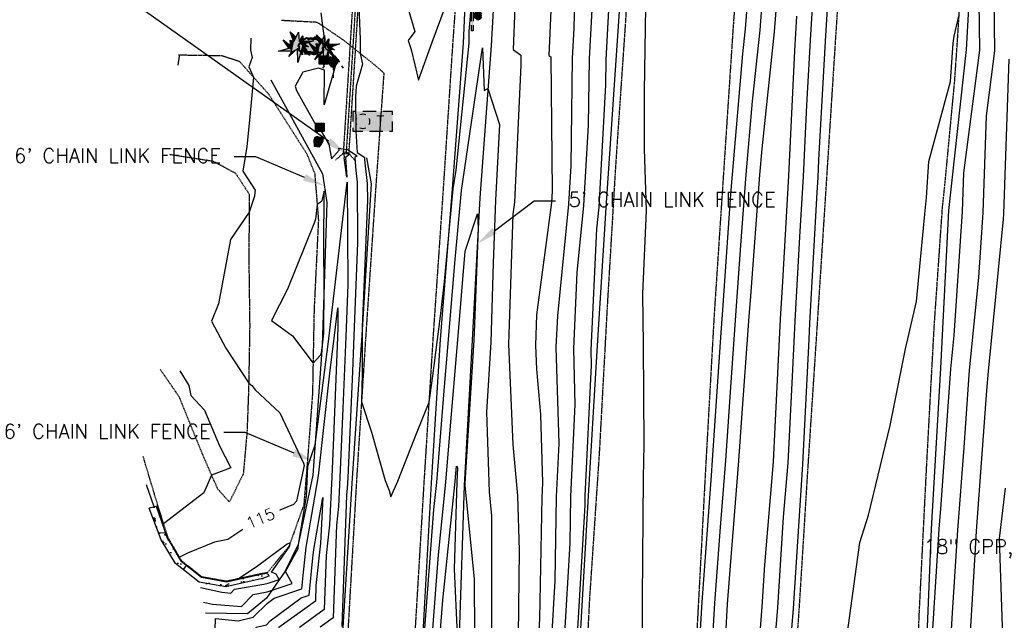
# Model space of a CAD drawing. Header units: feet. Extents: x 351431 to 355879, y 310968 to 329728.
# Tile 39 of 254: x 353224 to 353566, y 315537 to 315746. Entities that reach past the tile are written whole.
import ezdxf

# ---------------------------------------------------------------- set-up
doc = ezdxf.new("R2010")
doc.units = ezdxf.units.FT
doc.header["$MEASUREMENT"] = 0
doc.linetypes.add('D10', pattern=[0.15, 0.1, -0.05])
doc.linetypes.add('D25', pattern=[0.375, 0.25, -0.125])
for name, color, linetype in [('EHYSC', 161, 'Continuous'), ('ELIF', 153, 'LINKFENCE'), ('ELTCH-EG2', 253, 'Continuous'), ('ELTCN-EG2', 251, 'Continuous'), ('ELUDC', 153, 'D10'), ('ELYSC', 2, 'Continuous'), ('ELYSP', 1, 'D25'), ('ELYSS', 2, 'Continuous'), ('ESFS', 153, 'Continuous'), ('ESIO', 4, 'Continuous'), ('ESIP', 41, 'Continuous'), ('ESMask', 155, 'Continuous'), ('ESUD-CMP', 13, 'D10'), ('ESUT', 2, 'Continuous'), ('ESUW', 5, 'Continuous'), ('ETIF', 4, 'Continuous'), ('ETTC', 252, 'Continuous'), ('ETUD', 4, 'Continuous')]:
    doc.layers.add(name, color=color, linetype=linetype)
doc.styles.add('ANNO-TOPO', font='simplex.shx')
doc.styles.add('L80', font='simplex', dxfattribs={"height": 4})
doc.styles.add('ROMANSM', font='romansm.shx')
doc.linetypes.add('LINKFENCE', pattern='A,0.25,-0.08,0.25,-0.08,["X",ROMANSM,S=0.08,R=0,X=-0.004,Y=-0.04],-0.12', length=0.78)

# ---------------------------------------------------------------- blocks, each defined once
blk = doc.blocks.new('ESUFHYDRANT')
at = {"layer": 'ESMask'}
h = blk.add_hatch(color=256, dxfattribs=at)
edge = h.paths.add_edge_path()
edge.add_arc((0, 0), 0.0366, 0, 360)
for p, q in [((-0.0338, 0.0139), (-0.0451, -0.0039)), ((0.0338, 0.0139), (0.0451, -0.0039)), ((-0.0607, -0.0286), (-0.072, -0.0464)), ((0.0011, -0.0366), (0.0011, -0.0603)), ((0.0607, -0.0286), (0.072, -0.0464)), ((0.0011, -0.0895), (0.0011, -0.1132))]:
    blk.add_line(p, q)
for start, end in [(113.50274, 198.71626), (341.52342, 67.39151), (244.79631, 295.44337)]:
    blk.add_arc((0, 0), 0.0366, start, end)
blk = doc.blocks.new('ESUTMHOLE')
for points in [[(-0.0459, 0.0689), (-0.0689, 0.0689), (-0.0689, 0)], [(0.0919, 0.0689), (0, 0.0689)], [(0.2067, 0.0459), (0.2067, 0.0689), (0.1378, 0.0689)], [(0.1837, -0.0689), (0.2067, -0.0689), (0.2067, 0)], [(-0.0689, -0.0459), (-0.0689, -0.0689)], [(-0.0689, -0.0689), (0, -0.0689)], [(0.0459, -0.0689), (0.1378, -0.0689)]]:
    blk.add_lwpolyline(points)
for start, end in [(155, 205), (65, 115), (335, 25), (245, 295)]:
    blk.add_arc((0, 0), 0.0492, start, end)
at = {"layer": 'ESMask'}
blk.add_solid([(-0.0689, -0.0689), (-0.0689, 0.0689), (0.2067, -0.0689), (0.2067, 0.0689)], dxfattribs=at)
at = {"style": 'L80'}
blk.add_text('T', height=0.08, dxfattribs=at).set_placement((0.0936, -0.0418))
blk = doc.blocks.new('ESIPUBSIGN')
at = {"layer": 'ESMask'}
h = blk.add_hatch(color=256, dxfattribs=at)
edge = h.paths.add_edge_path()
edge.add_arc((0, 0), 0.03, 90, 450)
for p, q in [((-0.03, 0.1047), (-0.0447, 0.1047)), ((-0.0447, 0.1047), (-0.0447, 0.066)), ((-0.03, 0.1047), (-0.03, 0.066)), ((-0.0447, 0.0381), (-0.0447, -0.0393)), ((-0.03, 0.0381), (-0.03, -0.0393)), ((-0.0447, -0.0672), (-0.0447, -0.1059)), ((-0.03, -0.0672), (-0.03, -0.1059)), ((-0.03, -0.1059), (-0.0447, -0.1059))]:
    blk.add_line(p, q)
for start, end in [(144.23142, 216.35632), (17.97024, 107.04945), (253.53828, 340.78828)]:
    blk.add_arc((0, 0), 0.03, start, end)
blk.add_solid([(-0.0447, -0.1059), (-0.03, -0.1059), (-0.0447, 0.1047), (-0.03, 0.1047)], dxfattribs=at)
blk = doc.blocks.new('ESIPOST')
blk.add_lwpolyline([(0.03, 0.0299), (0.03, -0.03), (-0.03, -0.03), (-0.03, 0.0299), (0.03, 0.0299)])
at = {"layer": 'ESMask'}
blk.add_solid([(-0.03, -0.03), (-0.03, 0.0299), (0.03, -0.03), (0.03, 0.0299)], dxfattribs=at)
blk = doc.blocks.new('ESIBLDR')
blk.add_lwpolyline([(-0.0073, 0.0333), (-0.0228, 0.0272), (-0.0302, 0.0057), (-0.0278, -0.0328), (-0.0097, -0.0343), (0.0083, -0.0366), (0.0223, -0.0197), (0.0337, 0.0033), (0.0337, 0.0272), (0.0083, 0.0272)], close=True)
at = {"layer": 'ESMask'}
for points in [[(0.0083, 0.0272), (-0.0073, 0.0333), (-0.0302, 0.0057), (-0.0228, 0.0272)], [(-0.0278, -0.0328), (0.0083, 0.0272), (-0.0302, 0.0057), (0.0083, 0.0272)], [(0.0223, -0.0197), (0.0083, -0.0366), (0.0083, 0.0272), (-0.0278, -0.0328)], [(0.0083, 0.0272), (0.0337, 0.0272), (0.0223, -0.0197), (0.0337, 0.0033)]]:
    blk.add_solid(points, dxfattribs=at)
blk = doc.blocks.new('ESICTREE')
blk.add_lwpolyline([(-0.0228, 0.0326), (0.0086, 0.0955), (0.012, 0.0318), (0.0384, 0.0707), (0.0368, 0.0342), (0.1121, 0.0359), (0.0509, 0.0144), (0.0782, -0.0055), (0.036, -0.003), (0.0045, -0.1139), (0.002, -0.0179), (-0.0592, -0.0742), (-0.0369, -0.0353), (-0.1304, -0.0353), (-0.0584, -0.0162), (-0.0982, 0.0425), (-0.046, 0.0003), (-0.0493, 0.04)], close=True)
for points in [[(-0.0255, 0.0334), (-0.0485, 0.0988), (-0.0089, 0.0605)], [(0.0483, -0.0037), (0.084, -0.0667), (0.0324, -0.0157), (0.0368, -0.0626), (0.0245, -0.0432)]]:
    blk.add_lwpolyline(points)
at = {"layer": 'ESMask'}
for points in [[(-0.0255, 0.0334), (-0.0485, 0.0988), (-0.0228, 0.0326), (-0.0089, 0.0605)], [(-0.0228, 0.0326), (0.0086, 0.0955), (-0.0369, -0.0353), (0.002, -0.0179)], [(0.002, -0.0179), (0.0086, 0.0955), (0.036, -0.003), (0.012, 0.0318)], [(0.012, 0.0318), (0.0384, 0.0707), (0.036, -0.003), (0.0368, 0.0342)], [(-0.0369, -0.0353), (-0.0584, -0.0162), (-0.046, 0.0003), (-0.0982, 0.0425)], [(-0.046, 0.0003), (-0.0369, -0.0353), (-0.0493, 0.04), (-0.0228, 0.0326)], [(0.0368, 0.0342), (0.1121, 0.0359), (0.036, -0.003), (0.0509, 0.0144)], [(0.036, -0.003), (0.0509, 0.0144), (0.0782, -0.0055)], [(-0.0369, -0.0353), (-0.1304, -0.0353), (-0.0584, -0.0162)], [(-0.0369, -0.0353), (0.002, -0.0179), (-0.0592, -0.0742)], [(0.002, -0.0179), (0.036, -0.003), (0.0045, -0.1139)], [(0.0245, -0.0432), (0.0368, -0.0626), (0.0324, -0.0157)], [(0.0324, -0.0157), (0.036, -0.003), (0.084, -0.0667), (0.0483, -0.0037)]]:
    blk.add_solid(points, dxfattribs=at)
blk = doc.blocks.new('ESIDTREE')
blk.add_lwpolyline([(-0.0825, 0.0208, -0.658219), (-0.0543, 0.049, -0.594626), (-0.0245, 0.0498, -0.704437), (0.0052, 0.0498, -0.885068), (0.0416, 0.0438, -0.916303), (0.0721, 0.0223, -1.027393), (0.0751, -0.0141, -0.880235), (0.0364, -0.0431, -0.569977), (-0.0089, -0.052, -0.370407), (-0.061, -0.0364, -0.824221), (-0.0922, -0.0097, -0.566054), (-0.0825, 0.0208, -0.480508)], format="xyb")
at = {"layer": 'ESMask', "const_width": 0.01}
blk.add_lwpolyline([(-0.0779, 0.0227, -0.792768), (-0.0511, 0.0413, -0.768721), (-0.0289, 0.0473, 0.639322), (-0.0198, 0.0481, -0.704437), (0.0005, 0.0481, 0.72706), (0.01, 0.0484, -0.885068), (0.0366, 0.044, 0.713475), (0.0454, 0.0406, -0.916303), (0.0678, 0.0248, 0.615666), (0.0727, 0.0173, -1.027393), (0.0748, -0.0091, 0.556873), (0.0707, -0.0166, -0.880235), (0.04, -0.0396, 0.556256), (0.0317, -0.0414, -0.62875), (-0.0075, -0.0457, -0.457201), (-0.0599, -0.0275, -1.148825), (-0.0854, -0.0089, -0.666281), (-0.0814, 0.0159, 0.45741)], format="xyb", close=True, dxfattribs=at)
at = {"layer": 'ESMask'}
for points in [[(-0.0825, 0.0208), (-0.0922, -0.0097), (0.0721, 0.0223), (0.0751, -0.0141)], [(-0.0825, 0.0208), (-0.0543, 0.049), (0.0721, 0.0223), (0.0416, 0.0438)], [(-0.079, 0.0326), (-0.0729, 0.0238), (-0.0638, 0.0466), (-0.0573, 0.0372)], [(-0.0187, 0.044), (-0.0158, 0.0532), (-0.0004, 0.0423), (-0.0009, 0.052)], [(0.0105, 0.0432), (0.0168, 0.0574), (0.0348, 0.0399), (0.0336, 0.0548)], [(0.0445, 0.0383), (0.0562, 0.0462), (0.0628, 0.0226), (0.0702, 0.0328)], [(0.0704, -0.0072), (0.085, -0.004), (0.0691, 0.0173), (0.0823, 0.0154)], [(-0.087, -0.0082), (-0.0836, -0.0336), (0.0749, -0.0108), (0.0649, -0.0431)], [(-0.0495, -0.0328), (-0.05, -0.0434), (0.0292, -0.0385), (0.018, -0.0545)]]:
    blk.add_solid(points, dxfattribs=at)

msp = doc.modelspace()

# ---------------------------------------------------------------- hatches: boundary and pattern name
at = {"layer": 'EHYSC'}
h = msp.add_hatch(dxfattribs=at)
h.set_pattern_fill('AR-CONC', color=256, scale=1.25, style=0)
h.set_pattern_definition([(50, (0, 0), (8.96575228, -0.78440169), [0.9375, -10.3125]), (355, (0, 0), (-1.73439167, 9.40240167), [0.75, -8.25]), (100.4514, (0.747, -0.065), (7.23136727, 8.61799428), [0.79675238, -8.7642764]), (46.1842, (0, 2.5), (13.3405131, -2.06898768), [1.40625, -15.46875]), (96.6356, (1.112, 2.328), (11.68328382, 12.1764734), [1.1951286, -13.1464125]), (351.1842, (0, 2.5), (11.6832743, 12.1764825), [1.125, -12.375]), (21, (1.25, 1.875), (7.46133815, -5.03273613), [0.9375, -10.3125]), (326, (1.25, 1.875), (3.04144165, 9.06437556), [0.75, -8.25]), (71.4514, (1.872, 1.456), (10.50278286, 4.03163121), [0.79675238, -8.7642764]), (37.5, (0, 0), (0.151998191, 4.161173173), [0, -8.15, 0, -8.375, 0, -8.28125]), (7.5, (0, 0), (3.28836922, 4.9301464), [0, -4.775, 0, -7.9625, 0, -3.15625]), (327.5, (-2.7875, 0), (6.672780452, -0.281935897), [0, -3.125, 0, -9.75, 0, -12.9375]), (317.5, (-4.0375, 0), (7.28982712, 1.25131228), [0, -4.0625, 0, -6.475, 0, -9.1875])])
h.paths.add_polyline_path([(353309.98, 315553.37), (353308.05, 315553.02), (353296.06, 315550.35), (353287.38, 315551.92), (353280.24, 315557.49), (353275.38, 315565.9), (353271.75, 315576.6), (353269.19, 315576), (353273.28, 315564.97), (353278.3, 315556.81), (353286.57, 315550.3), (353295.85, 315548.66), (353308.56, 315551.58), (353310.79, 315552.37), (353310.37, 315553.22)])

# ---------------------------------------------------------------- linework, layer by layer
at = {"layer": 'ELIF', "flags": 128}
for points in [[(353446.66, 316455.16), (353441.21, 316398.45), (353437.4, 316358.94), (353432.49, 316305.57), (353428.73, 316251.41), (353423.74, 316193.33), (353420.43, 316144.75), (353415.59, 316093.3), (353411.64, 316042.68), (353407.35, 315989.4), (353403.04, 315934.92), (353398.63, 315884.6), (353395.56, 315837.15), (353390.83, 315786.1), (353387.96, 315736.75), (353384.09, 315683.86), (353381.41, 315634.43), (353378.64, 315583.95), (353376.89, 315532.03), (353373.87, 315483.93), (353370.61, 315433.45), (353368.51, 315384.07), (353366.68, 315331.73), (353364.84, 315277.81), (353362.03, 315227.27), (353359.72, 315177.38), (353356.57, 315123.73), (353354.09, 315075.84), (353353.53, 315023.74), (353353.34, 314972.13), (353352.04, 314875.88), (353349.67, 314831.3), (353346.73, 314781.26), (353345.08, 314736.45)], [(353311.48, 315724.81), (353329.36, 315692.26), (353330.92, 315682.19), (353329.24, 315632.56), (353326.07, 315587.52), (353320.92, 315563.38), (353316.45, 315554.12), (353309.97, 315544.77), (353303.3, 315539.29), (353288.78, 315539.58)]]:
    msp.add_lwpolyline(points, dxfattribs=at)
at = {"layer": 'ELTCH-EG2', "flags": 128}
for points, elevation in [([(353417.62, 315783.17), (353416.74, 315742.68), (353416.2, 315732.45), (353415.65, 315694.99), (353414.9, 315681.72), (353411.04, 315642.82), (353410.53, 315631.99), (353411.52, 315598.44), (353410.62, 315579.94), (353410.08, 315550.75), (353408.93, 315531)], 119), ([(353506.85, 315782.53), (353504.21, 315740.28), (353501.8, 315697.11), (353501.52, 315690.96), (353501.21, 315685.77), (353498.63, 315640.27), (353498.35, 315634.67), (353496.18, 315591.37), (353496.03, 315589.5), (353492.96, 315541.17), (353489.24, 315496.39)], 122), ([(353352.02, 315773.96), (353361.44, 315741.63), (353359.12, 315738.57), (353360.26, 315735.41), (353362.7, 315724.75), (353367.53, 315737.98), (353376.49, 315762.4)], 118), ([(353430.1, 315773.14), (353427.91, 315731.84), (353427.78, 315723.14), (353425.38, 315680.67), (353424.62, 315673.08), (353422.61, 315630.89), (353422.76, 315625.7), (353420.58, 315580.28), (353420.52, 315577.02), (353417.81, 315530.13), (353417.46, 315530.12), (353417.41, 315527.9), (353417.8, 315527.16), (353415.81, 315476.3), (353415.8, 315476.18), (353414.15, 315433.48), (353412.99, 315423.17), (353413.52, 315411.8), (353414.6, 315409.34), (353416.45, 315392.5), (353413.32, 315350.09), (353413.31, 315343.06), (353412.05, 315300.74)], 121), ([(353451.07, 315302.3), (353453.06, 315343), (353453.5, 315353.05), (353455.79, 315392.5), (353456.52, 315406.78), (353458.5, 315443.02), (353460.78, 315476.03), (353463.37, 315491.79), (353463.84, 315511.55), (353465.74, 315543.04), (353467.68, 315569.48), (353469.54, 315592.59), (353471.48, 315621.46), (353473.05, 315642.94), (353474.75, 315667.39), (353476.63, 315691.92), (353478.85, 315717.41), (353481.46, 315742.09), (353483.74, 315771.72)], 121), ([(353341.64, 315758.97), (353342.47, 315738.84), (353342.49, 315734.04), (353343.29, 315730.36), (353341.09, 315722.68), (353340.86, 315718.92), (353340.98, 315707.04), (353341.41, 315699.62), (353344.09, 315697.92), (353343.95, 315697.82), (353344.01, 315697.04), (353344.95, 315688.9), (353344.98, 315682.99), (353343.2, 315639.09), (353343.22, 315638.34), (353343.19, 315636.17), (353343.16, 315622.81), (353342.94, 315612.92), (353346.46, 315602.42), (353351.18, 315585.68), (353352.51, 315582.15), (353353.2, 315579.96), (353355.58, 315585.39), (353362.02, 315601.97), (353366.49, 315612.81), (353367.67, 315621.1), (353369.35, 315634.59), (353370.42, 315642.79), (353371.85, 315654.82), (353374.85, 315686.96), (353375.81, 315693.49), (353380.41, 315737.64), (353380.39, 315741.62), (353382.21, 315763.24)], 117), ([(353396.83, 315764.75), (353395.68, 315735.46), (353398.28, 315733.47), (353398.31, 315729.93), (353396.06, 315682.39), (353395.49, 315678.12), (353393.98, 315633.06), (353395.58, 315598.12), (353397.15, 315580.32), (353397.78, 315561.35), (353397.43, 315531.77)], 117), ([(353500.48, 315764.76), (353498.97, 315740.65), (353497.6, 315716.01), (353496.44, 315691.23), (353495.21, 315670.31), (353493.55, 315641), (353492.46, 315619.41), (353491.08, 315591.74), (353489.53, 315572.89), (353487.53, 315541.46), (353484.83, 315508.99), (353483.23, 315491.42), (353483.68, 315476.34), (353482.46, 315440.6), (353481.97, 315428.01), (353480.51, 315391.85), (353479.71, 315378.92), (353477.65, 315340.36), (353475.44, 315303.79)], 121), ([(353408.92, 315754.14), (353408.1, 315733.37), (353408.77, 315732.86), (353409.15, 315686.18), (353408.96, 315682.21), (353403.79, 315643.2), (353403.43, 315632.54), (353403.81, 315624.27), (353405.19, 315608.54), (353405.89, 315584.82), (353405.65, 315579.77), (353404.86, 315537.62), (353404.5, 315531.43)], 118), ([(353459.58, 315514.78), (353461.32, 315543.4), (353464.54, 315587.35), (353464.97, 315592.68), (353467.95, 315637.09), (353468.4, 315643.22), (353471.31, 315685.13), (353471.84, 315692.01), (353475.49, 315733.94), (353476.4, 315742.59), (353477.2, 315752.98)], 122), ([(353441.67, 315750.12), (353441.22, 315720.89), (353441.16, 315700.85), (353441.85, 315679.47), (353440.56, 315650.45), (353440.86, 315632.74), (353441.04, 315598.15), (353440.86, 315586.6), (353440.47, 315544.69), (353440.51, 315538.19), (353440.59, 315495.04)], 122), ([(353527.41, 315290.83), (353528.92, 315334.42), (353529.37, 315340.84), (353531.81, 315378.26), (353532.56, 315399.47), (353533.14, 315411.34), (353535.97, 315456.09), (353536.39, 315461.68), (353536.84, 315466.38), (353540.23, 315514.64), (353540.51, 315519.44), (353543.71, 315568.73), (353544.35, 315577.27), (353547.78, 315624.41), (353548.93, 315636.04), (353551.76, 315679.17), (353552.23, 315692.58), (353557.77, 315735.22), (353557.56, 315752.07)], 121), ([(353328.81, 315748.2), (353329.36, 315743.66), (353330.39, 315735.87), (353333.86, 315732.99), (353334.27, 315731.11), (353330, 315716.2), (353330.08, 315728.18), (353328.03, 315728.88), (353322.56, 315727.53), (353319.87, 315722.68), (353320.33, 315721.19), (353326.99, 315709.3), (353327.43, 315706.37), (353328.39, 315707.99), (353331.65, 315702.46), (353332.48, 315697.43), (353335.14, 315700.45), (353335.03, 315701.11), (353338.03, 315700.65), (353341.48, 315698.46), (353340.66, 315697.86), (353341.01, 315693.37), (353341.47, 315689.32), (353341.58, 315668.28), (353340.27, 315635.94), (353339.77, 315623.57), (353338.19, 315586.56), (353338.01, 315582.92), (353337.76, 315580.59), (353336.15, 315534.95)], 116), ([(353509.51, 315515.88), (353516.12, 315564.04), (353519.15, 315573.55), (353526.72, 315604.73), (353531.95, 315631.38), (353535.79, 315647.81), (353538.69, 315678.17), (353539.3, 315683.93), (353540.11, 315696.5), (353547.65, 315724.28), (353548.56, 315737.59), (353548.95, 315740.02), (353550.63, 315747.4)], 122), ([(353364.81, 315532.71), (353368.11, 315575.54), (353369.08, 315584.97), (353371.92, 315619.68), (353373.16, 315634.58), (353375.4, 315661.13), (353377.75, 315686.42), (353385.05, 315736.03), (353385.58, 315721.12), (353386.87, 315721.91), (353390.94, 315709.4), (353389.55, 315683.1), (353388.69, 315661.16), (353387.94, 315633.71), (353386.4, 315609.35), (353387.3, 315581.71), (353388.13, 315573.39), (353388.17, 315532.04)], 116), ([(353279.62, 315733.55), (353279.55, 315733.06), (353279.07, 315729.97)], 114), ([(353544.14, 315294.94), (353545.12, 315324.78), (353546.49, 315348.74), (353549.26, 315384.12), (353549.66, 315402.01), (353551.87, 315413.17), (353552.27, 315448.24), (353550.72, 315445.75), (353551.43, 315457.29), (353552.44, 315499.74), (353553.42, 315513.71), (353556.15, 315559.87), (353556.68, 315568.06), (353560.31, 315616.88), (353560.8, 315623.58), (353566, 315676.41), (353566.12, 315678.27), (353568, 315732.1)], 119), ([(353317.22, 315652.13), (353311.72, 315641.29), (353318.94, 315635.9), (353326.12, 315626.47), (353328.56, 315629.09), (353328.84, 315629.35), (353329.06, 315630.01), (353329.41, 315632.66), (353329.9, 315636.84), (353329.93, 315652.92), (353329.91, 315666.84), (353330.01, 315686.18), (353329.07, 315682.63), (353327.54, 315681.53), (353327, 315676.49), (353326.62, 315675.36), (353317.22, 315652.13)], 116), ([(353291.99, 315530.11), (353292.2, 315537.72), (353300.04, 315536.89), (353305.32, 315538.13), (353310.24, 315543.06), (353312.55, 315544.79), (353322.19, 315547.95), (353322.69, 315552.66), (353323.7, 315562.49), (353326.15, 315576.49), (353327.97, 315587.28), (353331.93, 315622.98), (353333.5, 315635.13), (353334.75, 315645.66), (353334.78, 315638.87)], 114), ([(353334.78, 315638.87), (353334.65, 315635.47), (353333.13, 315597.78), (353332.66, 315586.87), (353331.83, 315570.23), (353330.67, 315559.59), (353330.01, 315540.8), (353321.43, 315534.57)], 114), ([(353279.86, 315623.77), (353283, 315618.7), (353283.59, 315615.12), (353288.44, 315610.09), (353293.63, 315597.72), (353297.54, 315590.02), (353290.88, 315587.5), (353288.19, 315581.32), (353274.2, 315570.64), (353273.1, 315573.83), (353272.01, 315576.76), (353270.91, 315576.51), (353268.23, 315584.18)], 114), ([(353375.62, 315586.85), (353375.94, 315590.67), (353376.34, 315590.03), (353376.05, 315585.16), (353375.11, 315554.78), (353376.25, 315532.07), (353370.66, 315502.83), (353370.33, 315532.41), (353371.23, 315544.04), (353375.49, 315585.26), (353375.62, 315586.85)], 114), ([(353566.66, 315582.96), (353564.55, 315565.45), (353565.72, 315531.59), (353576.22, 315529.97)], 119), ([(353326.37, 315561.64), (353329.53, 315579.69), (353328.74, 315563.89), (353327.13, 315549.1), (353326.94, 315543.73), (353314.27, 315534.53), (353314.34, 315529.65), (353313.37, 315510.98), (353306.19, 315527.98), (353306.38, 315534.66), (353309.91, 315535.49), (353311.24, 315536.82), (353321.95, 315544.87), (353324.71, 315545.77), (353326.08, 315558.77), (353326.37, 315561.64)], 113), ([(353286.96, 315548.41), (353294.39, 315546.79), (353297.55, 315546.53), (353298.82, 315547.85), (353308.97, 315549.61), (353310.54, 315550), (353314.32, 315551.24), (353313.29, 315553.14), (353311.66, 315553.74), (353317.77, 315562.51), (353318.03, 315563.04), (353318.17, 315563.93), (353317.17, 315563.51), (353306.84, 315555.91), (353300.48, 315551.56), (353297.97, 315550.99), (353296.03, 315550.55), (353290.65, 315551.46), (353287.44, 315552.02), (353281.92, 315556.17), (353281.75, 315555.77), (353280.92, 315554.75)], 116)]:
    msp.add_lwpolyline(points, dxfattribs=dict(at, elevation=elevation))
at = {"layer": 'ELTCN-EG2', "flags": 128}
for points, elevation in [([(353455.3, 315292.03), (353455.75, 315317.9), (353456.95, 315342.58), (353458.07, 315367.85), (353459.49, 315392.35), (353461.11, 315424.05), (353462.12, 315442.62), (353463.29, 315459.52), (353468.57, 315491.71), (353469.53, 315532.04), (353470.17, 315542.68), (353470.83, 315551.61), (353474.1, 315592.49), (353475, 315605.84), (353477.7, 315642.66), (353478.19, 315649.65), (353481.42, 315691.83), (353482.2, 315700.87), (353486.51, 315741.59), (353490.27, 315790.46)], 120), ([(353536.72, 315302.65), (353539.38, 315349.33), (353540.31, 315361.2), (353541.23, 315402.53), (353546.34, 315428.32), (353546.37, 315431.1), (353541.74, 315423.65), (353543.85, 315458.1), (353544.35, 315478.93), (353546.82, 315514.18), (353548.33, 315539.66), (353550.2, 315568.39), (353552.33, 315597.08), (353554.29, 315623.99), (353557.46, 315656.23), (353558.94, 315678.72), (353560.12, 315712.34), (353563.06, 315734.98), (353562.62, 315770.83)], 120), ([(353423.42, 315757.91), (353422.06, 315732.15), (353421.72, 315709.06), (353420.14, 315681.2), (353417.83, 315657.95), (353416.57, 315631.44), (353417.14, 315612.07), (353415.6, 315580.11), (353415.3, 315563.88), (353413.37, 315530.56)], 120), ([(353494.1, 315747), (353493.73, 315741.02), (353493.39, 315734.9), (353491.36, 315691.49), (353489.21, 315654.84), (353488.47, 315641.73), (353486.58, 315604.15), (353485.98, 315592.11), (353483.03, 315556.28), (353482.1, 315541.74), (353480.86, 315526.73), (353477.63, 315491.42), (353478.54, 315461.1), (353477.85, 315440.97), (353476.81, 315414.23), (353475.92, 315392.04), (353474.05, 315362.08), (353472.92, 315340.89), (353471.71, 315320.79), (353470.68, 315291.81)], 120), ([(353304.51, 315739.3), (353304.32, 315735.14), (353305, 315732.57), (353303.77, 315729.4), (353305.37, 315725.85), (353304.14, 315711.98), (353303.06, 315701.68), (353301.73, 315693.14), (353305.99, 315686.58), (353305.88, 315685.74), (353305.74, 315684.47), (353303.91, 315678.94), (353297.37, 315669.4), (353293.23, 315647), (353290.8, 315641.01), (353295.86, 315631.66), (353303.75, 315619.5), (353304.82, 315618.7), (353305.99, 315617.17), (353314.58, 315609.1), (353322.8, 315591.67), (353323.03, 315590.85), (353320.31, 315578.51), (353319.27, 315577.33), (353305.9, 315571.72), (353301.35, 315568.37), (353296.55, 315565.09), (353291.92, 315564.2), (353282.54, 315560.41), (353279.72, 315558.96), (353277.7, 315562.15), (353275.42, 315565.88), (353275.2, 315566.52), (353274.84, 315567.49), (353272.97, 315567.29), (353272.41, 315567.32)], 115), ([(353337.9, 315691.02), (353336.87, 315697.81), (353337.07, 315698.04), (353336.76, 315699.86), (353337.74, 315699.71), (353338.86, 315699), (353337.38, 315697.89), (353337.9, 315691.02)], 115), ([(353288, 315543.4), (353291.21, 315542.69), (353301.24, 315541.89), (353305.28, 315546.07), (353309.55, 315546.81), (353310.21, 315546.97), (353318.82, 315549.8), (353316.56, 315553.99), (353320.9, 315562.04), (353321.04, 315563.35), (353321.14, 315563.95), (353321.54, 315566.28), (353323.78, 315580.08), (353324.28, 315590.58), (353326.81, 315598.06), (353331.45, 315633.89), (353338, 315689.25), (353338.18, 315653.58), (353337.46, 315635.71), (353336.45, 315610.68), (353335.43, 315586.71), (353334.92, 315576.58), (353334.21, 315570.09), (353333.08, 315537.87), (353328.59, 315534.62)], 115), ([(353351.65, 315280.64), (353354.36, 315324.56), (353354.53, 315332.66), (353357.83, 315372.14), (353358.54, 315384.81), (353360.58, 315405.58), (353362.8, 315435.13), (353365.05, 315461.64), (353366.55, 315485.23), (353367.93, 315500.65), (353367.57, 315532.56), (353369.67, 315559.79), (353372.29, 315585.11), (353373.77, 315603.26), (353376.37, 315634.52), (353378.97, 315665.35), (353383.3, 315678.29)], 115), ([(353383.3, 315678.29), (353383.52, 315673.29), (353382.09, 315636.93), (353382.02, 315634.36), (353378.88, 315584.76), (353378.91, 315583.87), (353382.14, 315551.37), (353382.16, 315532.04), (353374.58, 315495.28), (353372.5, 315484.44), (353371.43, 315469.3), (353367.9, 315443.78), (353370.14, 315441.1), (353372.54, 315463.33), (353376.48, 315453.56), (353375.61, 315441.24), (353376.49, 315434.66), (353377.61, 315395.23), (353378.65, 315384.67), (353377.63, 315338.79), (353378, 315330.96), (353377.46, 315325.45), (353375.27, 315296.57)], 115)]:
    msp.add_lwpolyline(points, dxfattribs=dict(at, elevation=elevation))
at = {"layer": 'ELUDC', "flags": 128}
msp.add_lwpolyline([(353342.3, 315773.84), (353337.6, 315699.26)], dxfattribs=at)
at = {"layer": 'ELYSC', "flags": 128}
for points in [[(353309.98, 315553.37), (353308.05, 315553.02), (353296.06, 315550.35), (353287.38, 315551.92), (353280.24, 315557.49), (353275.38, 315565.9), (353271.75, 315576.6), (353269.19, 315576)], [(353309.98, 315553.37), (353310.37, 315553.22), (353310.79, 315552.37), (353308.56, 315551.58), (353295.85, 315548.66), (353286.57, 315550.3), (353278.3, 315556.81), (353273.28, 315564.97), (353269.19, 315576)]]:
    msp.add_lwpolyline(points, dxfattribs=at)
at = {"layer": 'ELYSP', "flags": 128}
for points in [[(353326.82, 314541.64), (353327.67, 314589.18), (353328.59, 314637.38), (353329.67, 314686.66), (353330.45, 314733.13), (353331.44, 314782.3), (353332.78, 314832.24), (353333.9, 314877.48), (353335.56, 314925.36), (353336.78, 314972.86), (353338.36, 315025.53), (353340.14, 315075.64), (353341.98, 315124.35), (353344.43, 315176.91), (353346.5, 315227.95), (353348.8, 315278.39), (353351.26, 315332.22), (353353.73, 315384.31), (353356.18, 315434.82), (353358.75, 315484.35), (353361.61, 315532.63), (353364.72, 315584.6), (353367.85, 315634.54), (353371.39, 315686.17), (353374.73, 315737.41), (353381.91, 315837.51), (353385.53, 315886.11), (353389.61, 315938.06), (353393.67, 315990), (353398.23, 316043.26), (353402.39, 316094.4), (353406.62, 316148.16), (353410.78, 316200.98), (353415.03, 316253.88), (353419.16, 316305.1), (353423.47, 316359.01), (353427.47, 316407.78), (353431.26, 316456.03), (353434.75, 316503), (353437.71, 316550.55), (353441.32, 316589.73), (353444.68, 316628.8), (353449.45, 316681.16), (353453.89, 316731.87), (353460.66, 316781.54), (353467.08, 316829.74), (353475.28, 316878.08), (353487.96, 316928.01), (353500.53, 316977.16), (353505.41, 316996.76), (353518.91, 317045.55), (353530.58, 317095.06), (353536.96, 317128.45), (353538.2, 317132.8), (353539.65, 317135.26), (353541.18, 317135.34), (353542.61, 317133.86), (353540.45, 317094.32), (353537.03, 317044.48), (353533.11, 316994.14), (353529.48, 316944.3), (353525.41, 316894.11), (353521.22, 316844.59), (353517.42, 316795.43), (353514.02, 316745.06), (353512.26, 316722.33), (353512.2, 316714.72)], [(353487.77, 316416.86), (353487.58, 316415.17), (353485.2, 316395.98), (353481.24, 316345.69), (353477.3, 316296), (353472.3, 316246.77), (353468.39, 316196.37), (353464.89, 316146.92), (353460.96, 316097.2), (353457.01, 316045.29), (353453.1, 315995.53), (353449.13, 315945.57), (353445.18, 315895.6), (353441.39, 315845.6), (353437.65, 315795.71), (353434.66, 315745.03), (353431.23, 315695.03), (353428.28, 315645.38), (353425.57, 315595.37), (353422.2, 315545.07), (353419.66, 315495.5), (353417.16, 315444.98), (353415.51, 315413.49), (353411.56, 315395.53), (353410.17, 315345.61), (353408.09, 315295.55), (353406.07, 315245.51), (353404.18, 315194.67), (353401.78, 315145), (353397.39, 315095.67), (353392.38, 315045.84), (353386.26, 314994.98), (353382.33, 314944.87), (353376.72, 314895.08), (353371.43, 314844.83), (353366.76, 314794.61), (353361.55, 314744.83), (353356.14, 314694.55), (353350.68, 314644.51), (353344.94, 314594.37), (353339.09, 314544.42), (353335.9, 314517.91), (353334.06, 314515.7), (353331.53, 314515.57), (353328.62, 314517.12), (353328.42, 314520.83), (353328.42, 314529.72), (353326.73, 314540.98)], [(353524.49, 316413.88), (353524.61, 316413.04), (353522.51, 316393.32), (353518.81, 316343.26), (353514.85, 316293.25), (353510.71, 316243.6), (353506.72, 316192.9), (353502.74, 316143.78), (353498.5, 316090.73), (353494.8, 316042.24), (353490.55, 315991.28), (353486.77, 315942.68), (353483, 315891.97), (353479.43, 315842.82), (353475.75, 315792.64), (353472.07, 315743.06), (353468.72, 315692.15), (353465.5, 315643.39), (353462.66, 315592.75), (353460.03, 315543.38), (353457.24, 315491.85), (353454.65, 315443.38), (353452.14, 315392.66), (353449.65, 315343.36), (353447.03, 315292.28), (353444.9, 315243.34), (353442.9, 315193.38), (353439.06, 315093.1), (353437.64, 315043.64), (353435.96, 314994.29), (353434.32, 314943.18), (353432.77, 314893.66), (353431.23, 314843.25), (353429.61, 314793.81), (353428.53, 314743.36), (353427.94, 314692.11), (353427.25, 314642.92), (353427.03, 314593.37), (353426.96, 314543.18), (353426.97, 314493.16), (353426.98, 314443.13), (353427.08, 314392.26), (353427.22, 314343.16), (353427.19, 314291.98), (353427.39, 314242.82), (353427.55, 314191.99), (353427.79, 314142.72), (353428.09, 314091.63), (353428.36, 314043.08), (353428.66, 313992.69), (353429.26, 313953.97), (353430.76, 313949.54), (353431.79, 313934.36), (353433.74, 313912.65), (353434.98, 313907.83), (353440.97, 313904.25), (353444.53, 313904.64)], [(353559.19, 316411.12), (353559.2, 316410.37), (353557.52, 316390.15), (353553.28, 316339.75), (353549.22, 316290.55), (353545.11, 316240.56), (353540.93, 316190.85), (353536.8, 316141.36), (353532.78, 316090.65), (353528.76, 316039.45), (353525.11, 315989.76), (353521.45, 315940.03), (353518.02, 315890.06), (353514.41, 315839.22), (353511, 315790.58), (353507.68, 315739.83), (353504.55, 315690.81), (353501.28, 315639.99), (353498.09, 315591.2), (353494.97, 315541), (353491.51, 315491.33), (353487.99, 315440.1), (353485.05, 315391.63), (353481.95, 315339.85), (353479.33, 315291.85), (353476.64, 315240.98), (353473.94, 315192.16), (353471.41, 315140.03), (353469.27, 315092.1), (353466.6, 315041.32), (353464.73, 314992.36), (353462.66, 314941.39), (353460.73, 314892.35), (353458.85, 314842.53), (353457.12, 314792.74), (353455.57, 314742.25), (353454.06, 314692.78), (353452.47, 314642.26), (353450.98, 314592.97), (353449.49, 314542.55), (353448.15, 314492.82), (353446.58, 314442.74), (353445.32, 314392.52), (353444.92, 314342.76), (353444.36, 314292.98), (353444.37, 314242.79), (353444.55, 314192.68), (353444.64, 314143.35), (353444.83, 314092.79), (353444.74, 314041.78), (353445.12, 313992.71), (353445.21, 313954.09), (353444.53, 313904.64)], [(353501.59, 314671.52), (353502.18, 314691.77), (353503.39, 314741.65), (353504.39, 314791.07), (353505.58, 314841.27), (353507.33, 314891.61), (353509.94, 314941.27), (353512.49, 314990.85), (353514.7, 315040.83), (353516.87, 315090.94), (353519.56, 315140.74), (353521.76, 315190.65), (353524.17, 315239.87), (353526.13, 315290.06), (353528.33, 315339.42), (353530.28, 315389.25), (353532.43, 315439.05), (353534.76, 315488.91), (353536.78, 315539.24), (353539.26, 315588.84), (353541.99, 315639.27), (353544.85, 315680.49), (353545.66, 315688.05), (353549.09, 315724.34), (353550.06, 315738.4), (353553.19, 315787.89), (353555.91, 315838.02), (353558.77, 315887.87), (353561.26, 315937.55), (353564.26, 315987.35), (353567.74, 316036.94), (353571.38, 316086.73), (353574.17, 316138.12), (353578.43, 316188.17), (353582.53, 316238), (353586.27, 316287.53), (353586.62, 316292.75), (353587.59, 316317.28), (353589.15, 316337.86), (353593.38, 316387.54), (353593.98, 316399.11), (353594.83, 316407.84), (353594.88, 316408.06)], [(353279.39, 315733.55), (353294.42, 315733.3), (353300.44, 315731.38), (353310.72, 315719.86), (353323.88, 315699.24), (353326.68, 315692.21), (353327.97, 315676.13), (353326.47, 315645.08), (353325.91, 315615.7), (353324.04, 315590.98), (353322.89, 315577.2), (353317.85, 315563.02), (353310.3, 315553.63), (353308.03, 315553.2), (353296.02, 315550.6), (353287.5, 315552.11), (353280.41, 315557.79), (353275.77, 315565.7), (353272.22, 315576.89), (353267.09, 315593.97)], [(353276.23, 315698.98), (353291.32, 315696.65), (353299.16, 315692.43), (353303.95, 315685.14), (353303.79, 315662.35), (353304.1, 315639.33), (353303.71, 315617.34), (353303.15, 315602.45), (353301.86, 315587.93), (353297.03, 315578.19), (353293.01, 315582.66), (353287.7, 315594.77), (353279.61, 315614.68), (353272.99, 315624.3)]]:
    msp.add_lwpolyline(points, dxfattribs=at)
msp.add_lwpolyline([(353315.12, 315745.6), (353327.48, 315744.94), (353336.63, 315738.72), (353347.57, 315730), (353350.71, 315727.27), (353347.95, 315688.47), (353344.43, 315636.21), (353341.24, 315586.17), (353338.28, 315534.38), (353335.19, 315486.07), (353332.71, 315436.89), (353330.26, 315385.66), (353327.78, 315333.27), (353325.18, 315328.56), (353326.76, 315327.97), (353326.81, 315327.56), (353326.42, 315326.82), (353325.98, 315326.06), (353325.43, 315325.19), (353324.78, 315324.31), (353324.44, 315323.9), (353324.09, 315323.54), (353323.73, 315323.23), (353322.8, 315322.55), (353321.89, 315321.97), (353320.98, 315321.47), (353320.04, 315321.05), (353319.04, 315320.7), (353317.97, 315320.43), (353317.4, 315320.31), (353316.3, 315320.14), (353315.25, 315320.04), (353314.24, 315320.03), (353313.24, 315320.11), (353312.24, 315320.31), (353311.22, 315320.63), (353310.7, 315320.83), (353309.53, 315321.38), (353308.46, 315321.97), (353307.49, 315322.64), (353307.04, 315323), (353306.6, 315323.39), (353306.17, 315323.8), (353305.36, 315324.71), (353304.59, 315325.75), (353304.26, 315326.3), (353303.96, 315326.92), (353303.69, 315327.6), (353303.45, 315328.3), (353303.07, 315329.72), (353302.8, 315331.02), (353302.54, 315332.72), (353302.06, 315387.57), (353301.41, 315440.58), (353301.23, 315482.81, 0.423148), (353276.84, 315506.03)], format="xyb", dxfattribs=at)
at = {"layer": 'ELYSS', "flags": 128}
for points in [[(353556.19, 315790.98), (353553.08, 315735.44), (353546.99, 315679.47), (353544.1, 315624.64), (353540.96, 315568.87), (353538.7, 315514.75), (353536.55, 315458.88), (353533.36, 315403.02), (353535.79, 315349.62), (353533.67, 315294.62), (353528.67, 315243.03), (353525.98, 315190.22), (353525.53, 315133.11), (353525.69, 315075.71), (353520.38, 315024.54), (353516.63, 314970.25), (353514.51, 314917.48), (353510.55, 314854.47), (353508.39, 314800.39), (353506.31, 314750.12), (353504.55, 314699.36), (353508.44, 314667.63), (353504.15, 314614.21), (353502.31, 314561.72)], [(353380.51, 315787.92), (353378.31, 315737.62), (353374.44, 315687.04), (353370.23, 315634.63), (353367.18, 315584.88), (353364.29, 315532.73), (353362.29, 315484.86), (353359.97, 315435.31), (353356.93, 315384.66), (353353.8, 315332.68), (353351.1, 315278.34)], [(353407.28, 315276.68), (353409.24, 315327.69), (353410.73, 315383.24), (353411.2, 315409.84), (353414.38, 315433.45), (353415.85, 315476.29), (353418.88, 315530.03), (353421.83, 315580.33), (353424.82, 315630.68), (353427.92, 315680.42), (353431.46, 315731.65), (353434.99, 315784.3)], [(353344.64, 315697.81), (353346.31, 315688.74), (353343.02, 315636.17), (353339.74, 315586.48), (353336.44, 315534.67), (353333.81, 315486.1), (353331.32, 315436.79), (353328.8, 315385.98), (353325.16, 315333.45)]]:
    msp.add_lwpolyline(points, dxfattribs=at)
at = {"layer": 'ESUD-CMP'}
for p, q in [((353336.6, 315699.32), (353333.95, 315696.99)), ((353338.6, 315699.2), (353340.94, 315696.54))]:
    msp.add_line(p, q, dxfattribs=at)
at = {"layer": 'ESUD-CMP', "flags": 128}
msp.add_lwpolyline([(353338.6, 315699.2), (353343.3, 315773.78), (353341.3, 315773.9), (353336.6, 315699.32)], close=True, dxfattribs=at)
at = {"layer": 'ETIF', "linetype": 'ByBlock', "lineweight": -2}
for p, q in [((353306.18, 315698.1), (353298.68, 315698.1)), ((353306.18, 315698.1), (353298.68, 315698.1)), ((353402.9, 315682.78), (353410.4, 315682.78)), ((353402.9, 315682.78), (353410.4, 315682.78)), ((353302.57, 315602.32), (353295.07, 315602.32)), ((353302.57, 315602.32), (353295.07, 315602.32))]:
    msp.add_line(p, q, dxfattribs=at)
for points in [[(353323.11, 315690.95), (353306.18, 315698.1)], [(353323.11, 315690.95), (353306.18, 315698.1)], [(353389.21, 315672.45), (353402.9, 315682.78)], [(353389.21, 315672.45), (353402.9, 315682.78)], [(353319.5, 315595.17), (353302.57, 315602.32)], [(353319.5, 315595.17), (353302.57, 315602.32)]]:
    msp.add_lwpolyline(points, dxfattribs=at)
at = {"layer": 'ETIF'}
for points in [[(353323.59, 315692.11), (353330.02, 315688.04), (353322.62, 315689.8)], [(353323.59, 315692.11), (353330.02, 315688.04), (353322.62, 315689.8)], [(353389.97, 315671.45), (353383.23, 315667.93), (353388.46, 315673.45)], [(353389.97, 315671.45), (353383.23, 315667.93), (353388.46, 315673.45)], [(353319.98, 315596.33), (353326.41, 315592.26), (353319.01, 315594.02)], [(353319.98, 315596.33), (353326.41, 315592.26), (353319.01, 315594.02)]]:
    msp.add_solid(points, dxfattribs=at)
at = {"layer": 'ETUD', "linetype": 'ByBlock', "lineweight": -2}
msp.add_lwpolyline([(353331.48, 315703.59), (353267.9, 315748.63)], dxfattribs=at)
at = {"layer": 'ETUD'}
msp.add_solid([(353332.2, 315704.61), (353337.6, 315699.26), (353330.76, 315702.57)], dxfattribs=at)

# ---------------------------------------------------------------- block references
at = {"layer": 'ESFS', "xscale": 50, "yscale": 50, "zscale": 50}
msp.add_blockref('ESIPUBSIGN', (353383.31, 315747.23), dxfattribs=at)
at = {"layer": 'ESIO', "xscale": 50, "yscale": 50, "zscale": 50}
for name, p in [('ESICTREE', (353320.64, 315736.63)), ('ESIDTREE', (353325.82, 315736.62)), ('ESICTREE', (353329.69, 315735.55)), ('ESIBLDR', (353327.92, 315703.47))]:
    msp.add_blockref(name, p, dxfattribs=at)
at = {"layer": 'ESIP', "xscale": 50, "yscale": 50, "zscale": 50}
for p in [(353329.72, 315731.76), (353328.42, 315708.37)]:
    msp.add_blockref('ESIPOST', p, dxfattribs=at)
at = {"layer": 'ESUT', "xscale": 50, "yscale": 50, "zscale": 50}
msp.add_blockref('ESUTMHOLE', (353343.44, 315710.43), dxfattribs=at)
at = {"layer": 'ESUW', "xscale": 50, "yscale": 50, "zscale": 50}
msp.add_blockref('ESUFHYDRANT', (353333.01, 315731.21), dxfattribs=at)

# ---------------------------------------------------------------- texts
at = {"layer": 'ETIF', "char_height": 5, "style": 'ANNO-TOPO'}
for s, insert, attachment_point in [("6' CHAIN LINK FENCE", (353294.18, 315701.05), 3), ("6' CHAIN LINK FENCE", (353294.18, 315701.05), 3), ("5' CHAIN LINK FENCE", (353414.9, 315685.78), 1), ("5' CHAIN LINK FENCE", (353414.9, 315685.78), 1), ("6' CHAIN LINK FENCE", (353290.57, 315605.27), 3), ("6' CHAIN LINK FENCE", (353290.57, 315605.27), 3)]:
    msp.add_mtext(s, dxfattribs=dict(at, insert=insert, attachment_point=attachment_point))
at = {"layer": 'ETUD', "insert": (353612.29, 315565.17), "char_height": 5, "attachment_point": 3, "style": 'ANNO-TOPO'}
msp.add_mtext('18" CPP, INV=119.59', dxfattribs=at)

# ---------------------------------------------------------------- next in the draw order: texts
at = {"layer": 'ETTC', "insert": (353307.84, 315572.53, 115), "char_height": 4, "attachment_point": 5, "rotation": 22.7735, "style": 'L80', "bg_fill": 3, "box_fill_scale": 1.5, "bg_fill_color": 256, "bg_fill_true_color": 13158600, "bg_fill_transparency": 9491932}
msp.add_mtext('{115}', dxfattribs=at)

doc.saveas('drawing.dxf')
